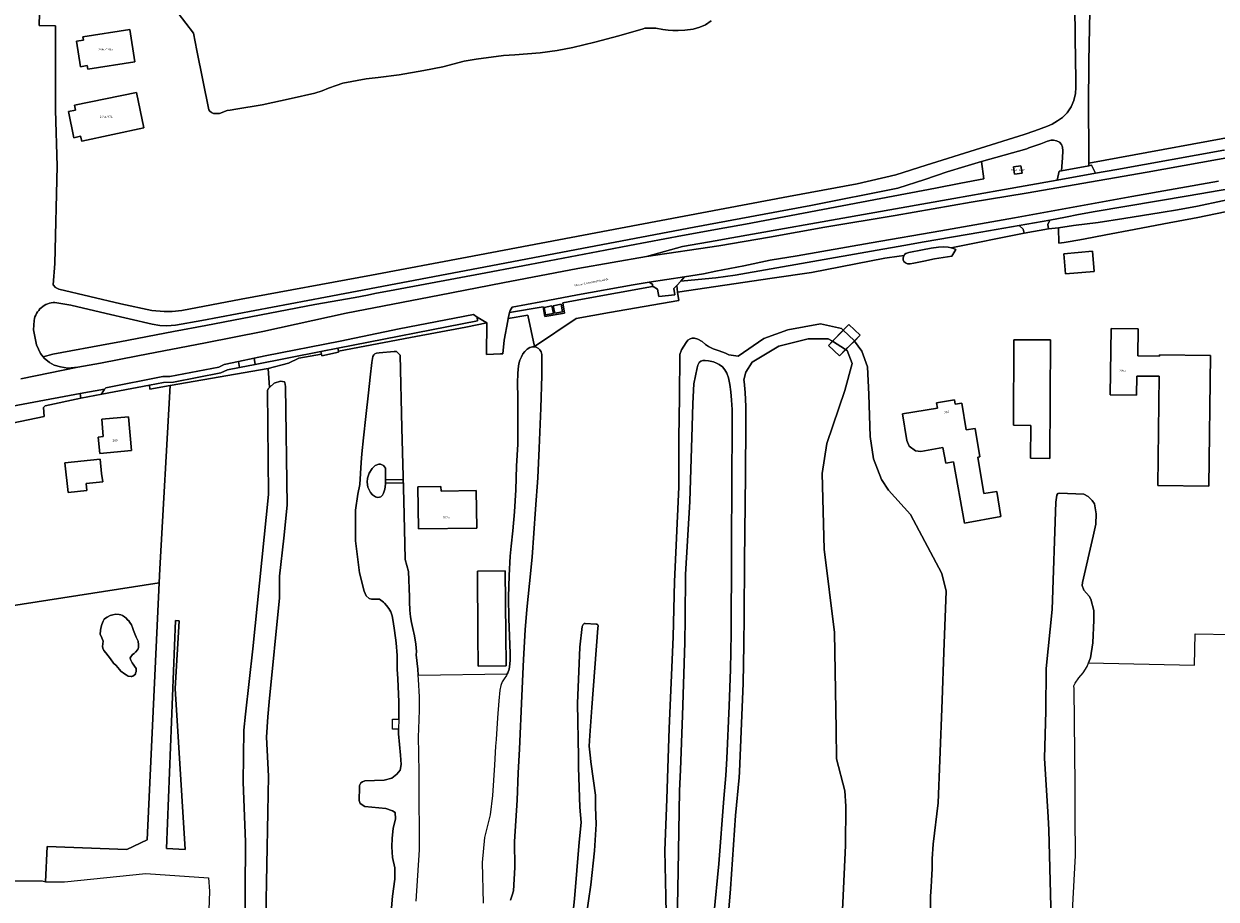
# Model space of a CAD drawing. Extents: x 130820 to 136569, y 465030 to 468172.
# Tile 28 of 41: x 135283 to 135561, y 466596 to 466801. Entities that reach past the tile are written whole.
import ezdxf
from ezdxf.enums import TextEntityAlignment as Align

# ---------------------------------------------------------------- set-up
doc = ezdxf.new("R2010")
doc.units = 0
for name, color, linetype in [('B-XX-GR-BOS_LOOF-GV', 8, 'Continuous'), ('B-XX-GR-GRAS-GV', 8, 'Continuous'), ('B-XX-GR-GROENVOORZIENING-GV', 8, 'Continuous'), ('B-XX-KW-KUNSTWERK-GV', 8, 'Continuous'), ('B-XX-KW-KUNSTWERK_LANDHOOFD-GV', 8, 'Continuous'), ('B-XX-OG-BEBOUWING-GV', 8, 'Continuous'), ('B-XX-OG-TERREIN_CULTUURSCHEIDING-GV', 8, 'Continuous'), ('B-XX-OG-TERREIN_ERF-GV', 8, 'Continuous'), ('B-XX-OG-WATER-GV', 8, 'Continuous'), ('B-XX-VH-VERHARDING_GESLOTEN-GV', 8, 'Continuous'), ('B-XX-VH-VERHARDING_OPEN-GV', 8, 'Continuous')]:
    doc.layers.add(name, color=color, linetype=linetype)
doc.layers.add('N-WE-OG-BEBOUWING_HUISNUMMER-T25', color=7, linetype='Continuous', lineweight=25)
doc.layers.add('N-WE-OG-BEBOUWING_STRAATNAAM-T25', color=7, linetype='Continuous', lineweight=25)
doc.styles.add('NLCS-ISO-M200-T25', font='NLCS-ISO.ttf', dxfattribs={"height": 0.5})

msp = doc.modelspace()

# ---------------------------------------------------------------- linework, layer by layer
at = {"layer": 'B-XX-GR-BOS_LOOF-GV'}
msp.add_lwpolyline([(135367.498, 466693.289), (135367.479, 466697.062), (135366.997, 466697.652), (135366.362, 466697.951), (135365.919, 466697.953), (135365.072, 466697.674), (135364.374, 466696.966), (135363.648, 466695.879), (135363.311, 466694.71), (135363.244, 466693.799), (135363.349, 466692.628), (135363.966, 466691.385), (135364.453, 466690.838), (135365.139, 466690.341), (135365.602, 466690.232), (135366.098, 466690.239), (135366.398, 466690.336), (135366.772, 466690.708), (135367.003, 466691.179), (135367.321, 466692.15)], close=True, dxfattribs=at)
at = {"layer": 'B-XX-GR-GRAS-GV'}
for points in [[(135287.537, 466723.033), (135289.84, 466723.647), (135303.297, 466726.166), (135305.488, 466726.58), (135317.955, 466728.936), (135325.508, 466730.372), (135350.972, 466735.256), (135360.377, 466736.945), (135363.305, 466737.474), (135364.98, 466737.826), (135369.682, 466738.733), (135390.969, 466742.687), (135405.724, 466745.49), (135418.809, 466747.976), (135424.506, 466749.047), (135436.894, 466751.377), (135446.741, 466753.151), (135451.578, 466754.022), (135483.155, 466760.044), (135495.951, 466762.484), (135501.898, 466763.61), (135507.257, 466764.625), (135506.682, 466768.642), (135502.826, 466767.546), (135498.663, 466766.293), (135493.491, 466764.473), (135487.174, 466762.446), (135466.834, 466758.387), (135439.574, 466753.305), (135414.969, 466748.652), (135389.256, 466743.789), (135353.46, 466736.963), (135324.568, 466731.516), (135318.48, 466730.473), (135316.464, 466730.259), (135314.774, 466730.344), (135312.965, 466730.659), (135302.238, 466733.17), (135293.977, 466735.139), (135290.301, 466735.739), (135289.867, 466735.713), (135289.436, 466735.649), (135289.013, 466735.549), (135288.6, 466735.413), (135288.2, 466735.241), (135287.816, 466735.036), (135287.452, 466734.799), (135287.109, 466734.532), (135286.79, 466734.236), (135286.498, 466733.913), (135286.234, 466733.567), (135286.002, 466733.199), (135285.802, 466732.813), (135285.635, 466732.411), (135285.504, 466731.997), (135285.409, 466731.572), (135285.326, 466729.344), (135286.002, 466725.848), (135286.905, 466723.796)], [(135570.412, 466760.932), (135568.814, 466760.595), (135562.996, 466759.476), (135557.154, 466758.258), (135552.433, 466757.397), (135548.662, 466756.794), (135539.921, 466755.353), (135533.951, 466754.457), (135528.205, 466753.689), (135524.707, 466753.187), (135524.758, 466749.636), (135525.983, 466749.745), (135527.432, 466749.981), (135530.528, 466750.53), (135535.747, 466751.518), (135542.364, 466752.794), (135549.256, 466754.121), (135557.197, 466755.631), (135565.861, 466757.421), (135570.606, 466758.358)], [(135435.732, 466738.162), (135435.528, 466739.742), (135434.831, 466739.019), (135435.058, 466737.568), (135431.33, 466737.113), (135430.985, 466738.825), (135429.989, 466739.496), (135429.853, 466739.588), (135429.863, 466739.448), (135413.475, 466736.543), (135408.912, 466735.635), (135409.313, 466733.283), (135404.738, 466732.456), (135404.302, 466734.762), (135396.487, 466733.397), (135396.161, 466731.984), (135400.738, 466732.821), (135402.322, 466725.496), (135412.022, 466732.011), (135419.801, 466733.397), (135435.985, 466736.195)], [(135312.351, 466716.442), (135312.465, 466715.499), (135317.187, 466716.363), (135340.126, 466720.297), (135344.879, 466721.551), (135347.284, 466722.773), (135352.545, 466723.702), (135352.427, 466724.301), (135337.071, 466721.288), (135333.393, 466720.566), (135330.614, 466720.021), (135329.041, 466719.311), (135317.992, 466717.163), (135315.68, 466717.075)]]:
    msp.add_lwpolyline(points, close=True, dxfattribs=at)
for points in [[(135474.124, 466592.217), (135474.896, 466608.886), (135475.03, 466618.068), (135474.799, 466621.664), (135472.79, 466629.193), (135472.731, 466636.044), (135472.394, 466658.645), (135469.965, 466678.102), (135469.456, 466695.811), (135470.558, 466702.845), (135474.757, 466715.187), (135476.459, 466721.496), (135475.341, 466724.495), (135474.966, 466724.73), (135473.49, 466723.283), (135470.927, 466725.704), (135471.869, 466726.674), (135470.906, 466727.279), (135466.193, 466727.265), (135459.373, 466725.522), (135453.149, 466721.824), (135451.684, 466719.473), (135451.181, 466717.646), (135451.242, 466717.257), (135451.521, 466714.706), (135451.675, 466711.455), (135451.654, 466707.479), (135451.542, 466695.449), (135451.338, 466675.441), (135451.228, 466662.511), (135451.16, 466655.808), (135450.995, 466646.829), (135450.51, 466633.649), (135450.192, 466626.145), (135450.102, 466624.832), (135449.225, 466615.888), (135448.086, 466598.785), (135447.265, 466589.314)], [(135444.211, 466592.623), (135445.376, 466604.644), (135446.523, 466619.906), (135446.967, 466625.234), (135447.211, 466629.242), (135447.724, 466641.573), (135448.089, 466650.051), (135448.205, 466658.456), (135448.285, 466677.163), (135448.364, 466695.545), (135448.429, 466705.199), (135448.422, 466710.776), (135448.32, 466712.902), (135448.143, 466714.902), (135447.916, 466716.602), (135447.614, 466718.128), (135447.187, 466719.202), (135446.786, 466720.002), (135446.185, 466720.752), (135445.459, 466721.276), (135444.808, 466721.6), (135444.107, 466721.849), (135442.956, 466722.123), (135442.156, 466722.222), (135441.63, 466722.196), (135441.13, 466722.02), (135440.729, 466721.695), (135440.43, 466721.144), (135440.256, 466720.519), (135439.473, 466716.76), (135439.268, 466712.182), (135439.145, 466706.78), (135438.608, 466689.251), (135437.525, 466672.214), (135437.517, 466661.922), (135437.429, 466656.334), (135436.83, 466639.289), (135436.361, 466626.595), (135436.18, 466621.698), (135435.82, 466602.907), (135435.645, 466590.824)]]:
    msp.add_lwpolyline(points, dxfattribs=at)
at = {"layer": 'B-XX-GR-GROENVOORZIENING-GV'}
for points in [[(135531.774, 466768.278), (135531.775, 466767.669), (135532.417, 466767.788), (135533.328, 466765.93), (135538.276, 466766.806), (135563.276, 466771.344), (135569.466, 466772.492), (135570.704, 466774.851), (135573.026, 466775.266), (135573.225, 466775.907)], [(135287.537, 466723.033), (135287.8, 466722.715), (135289.029, 466721.75), (135290.12, 466721.135), (135291.619, 466720.688), (135293.343, 466720.382), (135295.647, 466720.678), (135300.95, 466721.61), (135309.679, 466723.273), (135325.463, 466726.345), (135338.838, 466728.938), (135358.327, 466733.217), (135380.138, 466737.485), (135394.905, 466740.357), (135412.387, 466743.687), (135428.419, 466746.45), (135436.851, 466748.805), (135444.967, 466750.256), (135447.09, 466750.621), (135480.458, 466756.522), (135500.239, 466760.071), (135510.703, 466761.924), (135524.343, 466764.339), (135524.825, 466766.381), (135525.403, 466766.488), (135525.602, 466769.514), (135525.69, 466771.141), (135525.634, 466772.016), (135525.355, 466772.614), (135524.875, 466773.161), (135524.247, 466773.531), (135523.496, 466773.677), (135522.946, 466773.622), (135522.097, 466773.415), (135520.576, 466772.829), (135517.783, 466771.832), (135517.297, 466771.658), (135506.682, 466768.642), (135507.257, 466764.625), (135501.898, 466763.61), (135495.951, 466762.484), (135483.155, 466760.044), (135451.578, 466754.022), (135446.741, 466753.151), (135436.894, 466751.377), (135424.506, 466749.047), (135418.809, 466747.976), (135405.724, 466745.49), (135390.969, 466742.687), (135369.682, 466738.733), (135364.98, 466737.826), (135363.305, 466737.474), (135360.377, 466736.945), (135350.972, 466735.256), (135325.508, 466730.372), (135317.955, 466728.936), (135305.488, 466726.58), (135303.297, 466726.166), (135289.84, 466723.647)], [(135516.171, 466765.978), (135514.435, 466765.719), (135514.181, 466767.418), (135515.917, 466767.677)], [(135522.323, 466752.954), (135524.707, 466753.187), (135528.205, 466753.689), (135533.951, 466754.457), (135539.921, 466755.353), (135548.662, 466756.794), (135552.433, 466757.397), (135557.154, 466758.258), (135562.996, 466759.476), (135568.814, 466760.595), (135570.412, 466760.932), (135570.853, 466761.368), (135570.543, 466762.642), (135569.872, 466763.217), (135554.941, 466760.679), (135533.254, 466757.011), (135529.376, 466756.283), (135526.33, 466755.636), (135522.648, 466754.985), (135522.166, 466753.954)], [(135435.732, 466738.162), (135457.826, 466741.438), (135466.976, 466742.738), (135484.086, 466746.068), (135487.458, 466746.543), (135488.596, 466746.723), (135488.721, 466746.941), (135489.044, 466747.169), (135489.692, 466747.399), (135492.888, 466748.048), (135494.911, 466748.438), (135496.634, 466748.677), (135497.909, 466748.761), (135498.884, 466748.693), (135499.645, 466748.501), (135516.653, 466751.962), (135516.397, 466752.835), (135515.467, 466753.714), (135506.573, 466752.137), (135493.311, 466749.938), (135488.571, 466749.082), (135487.241, 466748.842), (135482.34, 466747.974), (135466.012, 466745.083), (135449.164, 466742.114), (135444.66, 466741.533), (135438.882, 466740.975), (135436.492, 466740.742), (135435.528, 466739.742)], [(135356.371, 466725.07), (135356.501, 466724.412), (135373.323, 466727.533), (135386.255, 466729.976), (135391.153, 466730.997), (135388.87, 466732.313), (135388.987, 466731.5)]]:
    msp.add_lwpolyline(points, close=True, dxfattribs=at)
at = {"layer": 'B-XX-KW-KUNSTWERK-GV'}
for points in [[(135470.927, 466725.704), (135473.49, 466723.283), (135474.966, 466724.73), (135477.006, 466726.731), (135478.379, 466728.077), (135475.721, 466730.64), (135474.388, 466729.268), (135471.869, 466726.674)], [(135367.493, 466694.359), (135367.496, 466693.611), (135371.643, 466693.599), (135371.625, 466694.323)]]:
    msp.add_lwpolyline(points, close=True, dxfattribs=at)
at = {"layer": 'B-XX-KW-KUNSTWERK_LANDHOOFD-GV'}
for points in [[(135477.006, 466726.731), (135478.379, 466728.077), (135475.721, 466730.64), (135474.388, 466729.268), (135476.932, 466726.83)], [(135473.49, 466723.283), (135474.966, 466724.73), (135471.869, 466726.674), (135470.927, 466725.704)]]:
    msp.add_lwpolyline(points, close=True, dxfattribs=at)
at = {"layer": 'B-XX-OG-BEBOUWING-GV'}
for points in [[(135296.824, 466797.777), (135296.947, 466796.996), (135295.358, 466796.748), (135296.286, 466790.817), (135297.837, 466791.06), (135297.963, 466790.26), (135308.938, 466791.977), (135307.762, 466799.488)], [(135295.105, 466780.688), (135293.451, 466780.322), (135294.674, 466774.236), (135296.304, 466774.603), (135296.538, 466773.421), (135311.035, 466776.522), (135309.349, 466784.806), (135294.879, 466781.837)], [(135516.171, 466765.978), (135515.917, 466767.677), (135514.181, 466767.418), (135514.435, 466765.719)], [(135525.896, 466747.134), (135526.303, 466742.417), (135533.001, 466742.989), (135532.593, 466747.713)], [(135547.88, 466693), (135559.823, 466692.849), (135560.21, 466723.345), (135548.239, 466723.497), (135548.235, 466723.239), (135543.235, 466723.303), (135543.315, 466729.606), (135536.967, 466729.687), (135536.77, 466714.174), (135542.922, 466714.096), (135542.979, 466718.574), (135548.203, 466718.508)], [(135514.265, 466727.06), (135514.133, 466707.077), (135518.188, 466707.051), (135518.137, 466699.347), (135522.661, 466699.317), (135522.843, 466727.004)], [(135500.561, 466711.991), (135500.395, 466713), (135496.187, 466712.309), (135496.387, 466711.094), (135488.238, 466709.754), (135489.269, 466703.483), (135489.822, 466702.154), (135491.306, 466701.126), (135492.548, 466700.971), (135497.68, 466701.883), (135498.329, 466698.229), (135500.163, 466698.555), (135502.709, 466684.238), (135511.224, 466685.752), (135510.262, 466691.601), (135507.229, 466691.102), (135505.827, 466699.633), (135506.317, 466699.713), (135505.231, 466706.315), (135503.107, 466705.966), (135502.075, 466712.24)], [(135300.401, 466704.326), (135300.742, 466700.511), (135308.215, 466701.179), (135307.509, 466709.077), (135301.233, 466708.516), (135301.598, 466704.433)], [(135297.573, 466693.454), (135301.481, 466693.876), (135301.162, 466695.809), (135300.864, 466699.149), (135292.632, 466698.259), (135293.38, 466691.343), (135297.75, 466691.815)], [(135375.076, 466692.714), (135375.209, 466682.885), (135388.8, 466683.069), (135388.682, 466691.827), (135380.474, 466691.716), (135380.459, 466692.787)], [(135395.477, 466673.042), (135388.959, 466672.982), (135389.097, 466658.113), (135389.165, 466650.84), (135395.683, 466650.901), (135395.615, 466658.174)]]:
    msp.add_lwpolyline(points, close=True, dxfattribs=at)
at = {"layer": 'B-XX-OG-TERREIN_CULTUURSCHEIDING-GV'}
for points in [[(135404.903, 466732.828), (135406.697, 466733.175), (135406.359, 466734.926), (135404.565, 466734.579)], [(135408.826, 466733.574), (135408.488, 466735.324), (135406.694, 466734.978), (135407.032, 466733.227)], [(135352.545, 466723.702), (135352.622, 466723.316), (135356.555, 466724.144), (135356.501, 466724.412), (135356.371, 466725.07), (135352.427, 466724.301)], [(135319.308, 466661.374), (135318.396, 466645.588), (135320.731, 466607.963), (135316.378, 466608.214), (135318.471, 466661.457)]]:
    msp.add_lwpolyline(points, close=True, dxfattribs=at)
msp.add_lwpolyline([(135334.602, 466574.791), (135334.839, 466609.799), (135334.274, 466623.702), (135334.397, 466635.89), (135334.819, 466639.621), (135336.548, 466654.891), (135340.139, 466690.909), (135339.968, 466715.153), (135340.081, 466715.589), (135340.386, 466715.871), (135340.126, 466720.297), (135317.187, 466716.363), (135314.788, 466673.568), (135314.633, 466670.266), (135311.811, 466610.242), (135307.057, 466607.995), (135288.445, 466608.716), (135288.121, 466600.459), (135292.517, 466600.449), (135311.531, 466602.417), (135326.16, 466601.351), (135326.41, 466598.222), (135324.815, 466554.53)], dxfattribs=at)
at = {"layer": 'B-XX-OG-TERREIN_ERF-GV'}
for points in [[(135287.373, 466829.958), (135286.598, 466800.478), (135290.43, 466800.337), (135290.427, 466780.668), (135290.79, 466767.6), (135290.242, 466744.822), (135289.909, 466739.843), (135290.432, 466739.283), (135291.202, 466738.866), (135305.673, 466735.455), (135312.962, 466733.872), (135315.818, 466733.619), (135317.704, 466733.605), (135319.913, 466733.904), (135333.789, 466736.491), (135364.2, 466742.16), (135386.585, 466746.333), (135422.418, 466753.108), (135461.617, 466760.528), (135477.649, 466763.438), (135486.657, 466765.582), (135493.737, 466767.846), (135516.67, 466774.951), (135519.129, 466775.821), (135522.072, 466776.892), (135523.218, 466777.402), (135524.464, 466778.161), (135525.608, 466778.971), (135526.725, 466780.004), (135527.64, 466781.462), (135528.23, 466782.892), (135528.618, 466784.546), (135528.732, 466785.998), (135528.738, 466788.574), (135528.664, 466791.801), (135528.349, 466817.592)], [(135443.578, 466801.519), (135442.218, 466800.597), (135440.927, 466800.067), (135439.383, 466799.606), (135437.401, 466799.329), (135435.811, 466799.26), (135434.613, 466799.306), (135433.506, 466799.329), (135432.285, 466799.537), (135430.626, 466799.79), (135428.061, 466799.801), (135427.687, 466799.648), (135421.998, 466798.006), (135416.407, 466796.538), (135411.265, 466795.325), (135407.619, 466794.622), (135403.597, 466794.067), (135397.699, 466793.598), (135395.074, 466793.429), (135388.704, 466792.607), (135385.906, 466792.11), (135380.89, 466790.823), (135376.42, 466789.914), (135370.651, 466788.896), (135365.805, 466788.26), (135363.007, 466788.014), (135357.537, 466786.997), (135355.966, 466786.436), (135354.171, 466785.772), (135352.724, 466785.187), (135351.028, 466784.673), (135345.436, 466783.381), (135338.72, 466781.88), (135332.575, 466780.91), (135331.227, 466780.7), (135330.553, 466780.57), (135328.728, 466779.895), (135327.32, 466779.895), (135326.867, 466780.096), (135326.464, 466780.448), (135326.263, 466780.75), (135323.446, 466794.633), (135322.692, 466798.657), (135308.349, 466817.397)], [(135532.199, 466815.416), (135531.763, 466792.099), (135531.717, 466781.442), (135531.767, 466771.211), (135531.774, 466768.278), (135573.225, 466775.907), (135576.953, 466787.912), (135578.181, 466801.206)], [(135565.861, 466757.421), (135557.197, 466755.631), (135549.256, 466754.121), (135542.364, 466752.794), (135535.747, 466751.518), (135530.528, 466750.53), (135527.432, 466749.981), (135525.983, 466749.745), (135524.758, 466749.636), (135524.707, 466753.187), (135522.323, 466752.954), (135516.653, 466751.962), (135499.645, 466748.501), (135500.137, 466748.377), (135500.661, 466748.141), (135499.792, 466746.564), (135495.704, 466745.943), (135493.207, 466745.423), (135490.86, 466744.906), (135490.012, 466744.749), (135489.411, 466744.795), (135488.935, 466744.991), (135488.557, 466745.338), (135488.429, 466745.714), (135488.426, 466746.164), (135488.548, 466746.639), (135488.596, 466746.723), (135487.458, 466746.543), (135484.086, 466746.068), (135466.976, 466742.738), (135457.826, 466741.438), (135435.732, 466738.162), (135435.985, 466736.195), (135419.801, 466733.397), (135412.022, 466732.011), (135402.322, 466725.496), (135400.738, 466732.821), (135396.161, 466731.984), (135396.039, 466731.455), (135395.199, 466726.955), (135394.863, 466723.763), (135394.318, 466723.735), (135391.065, 466723.605), (135391.153, 466730.997), (135386.255, 466729.976), (135373.323, 466727.533), (135356.501, 466724.412), (135356.555, 466724.144), (135352.622, 466723.316), (135352.545, 466723.702), (135347.284, 466722.773), (135344.879, 466721.551), (135340.126, 466720.297), (135340.386, 466715.871), (135341.496, 466716.898), (135342.985, 466717.363), (135343.931, 466717.176), (135343.951, 466717.069), (135344.129, 466716.107), (135344.504, 466688.376), (135343.739, 466680.716), (135342.773, 466671.809), (135342.731, 466666.779), (135340.303, 466642.488), (135340.037, 466638.951), (135339.681, 466634.224), (135340.152, 466625.08), (135340.018, 466616.716), (135339.574, 466592.071)], [(135433.171, 466584.937), (135432.963, 466597.006), (135432.77, 466607.716), (135433.178, 466619.733), (135433.432, 466626.971), (135433.757, 466636.21), (135434.702, 466657.666), (135434.986, 466670.581), (135436.034, 466692.608), (135435.986, 466704.14), (135436.182, 466713.618), (135436.235, 466723.576), (135436.591, 466724.706), (135437.707, 466726.431), (135438.108, 466726.947), (135438.661, 466727.243), (135439.085, 466727.418), (135439.65, 466727.425), (135440.409, 466727.206), (135441.425, 466726.648), (135442.202, 466725.949), (135442.927, 466725.45), (135444.054, 466724.925), (135445.43, 466724.427), (135446.882, 466723.929), (135447.665, 466723.539), (135449.836, 466723.193), (135455.839, 466727.323), (135461.469, 466729.381), (135469.077, 466730.773), (135473.997, 466729.643), (135474.388, 466729.268), (135475.721, 466730.64), (135478.379, 466728.077), (135477.006, 466726.731), (135478.775, 466724.361), (135480.074, 466720.699), (135480.37, 466714.268), (135480.665, 466704.423), (135481.47, 466699.236), (135483.367, 466694.411), (135484.942, 466691.892), (135490.107, 466686.193), (135497.414, 466672.429), (135498.441, 466668.314), (135497.893, 466654.067), (135497.474, 466642.88), (135496.975, 466628.866), (135496.593, 466618.868), (135495.418, 466609.204), (135495.175, 466605.785), (135495.2, 466603.462), (135495.011, 466600.728), (135494.906, 466599.194), (135494.769, 466597.076), (135494.809, 466594.37)], [(135368.352, 466587.819), (135369.16, 466597.077), (135369.697, 466601.027), (135369.695, 466603.723), (135369.162, 466606.088), (135368.966, 466608.57), (135369.055, 466610.622), (135369.307, 466612.91), (135369.818, 466615.136), (135369.75, 466616.623), (135369.161, 466616.983), (135367.582, 466617.562), (135362.693, 466618.032), (135361.615, 466618.729), (135361.354, 466619.397), (135361.395, 466622.527), (135361.455, 466622.951), (135361.734, 466623.525), (135362.099, 466623.784), (135362.649, 466624.008), (135367.182, 466624.202), (135368.946, 466624.634), (135370.15, 466625.569), (135370.886, 466626.501), (135371.15, 466627.829), (135370.965, 466630.023), (135370.541, 466635.038), (135370.571, 466636.083), (135369.153, 466636.098), (135369.151, 466638.445), (135370.619, 466638.45), (135370.615, 466642.446), (135370.384, 466647.823), (135370.256, 466650.099), (135370.203, 466653.276), (135369.973, 466656.276), (135369.595, 466659.152), (135369.268, 466661.228), (135369.042, 466662.552), (135368.716, 466663.478), (135368.264, 466664.277), (135367.738, 466664.951), (135367.261, 466665.551), (135367.024, 466665.736), (135366.686, 466666), (135366.06, 466666.425), (135364.247, 466666.44), (135363.711, 466666.646), (135363.016, 466667.266), (135362.504, 466668.321), (135361.415, 466672.576), (135360.482, 466680.111), (135360.476, 466687.262), (135361.069, 466690.939), (135361.502, 466693.204), (135361.796, 466698.382), (135361.995, 466700.433), (135362.391, 466704.134), (135362.91, 466709.087), (135363.53, 466714.615), (135363.901, 466718.268), (135364.322, 466721.694), (135364.546, 466723.12), (135364.771, 466723.521), (135365.021, 466723.771), (135365.421, 466723.922), (135365.997, 466724.022), (135369.548, 466724.302), (135370.044, 466724.325), (135370.101, 466724.328), (135370.888, 466723.458), (135371.317, 466706.504), (135371.748, 466689.453), (135372.013, 466679.413), (135372.078, 466675.747), (135372.867, 466672.885), (135373.09, 466666.96), (135373.066, 466665.809), (135373.143, 466663.909), (135373.32, 466662.358), (135373.571, 466661.008), (135373.873, 466659.633), (135374.251, 466657.907), (135374.578, 466655.907), (135374.705, 466654.257), (135374.681, 466653.432), (135375.059, 466650.13), (135375.165, 466648.67), (135395.943, 466648.997), (135396.101, 466649.283), (135396.375, 466650.133), (135396.574, 466651.26), (135396.598, 466652.26), (135396.596, 466653.736), (135396.337, 466661.963), (135396.232, 466666.915), (135396.351, 466671.942), (135396.596, 466676.495), (135396.82, 466678.82), (135397.216, 466682.397), (135397.611, 466686.85), (135397.93, 466692.027), (135398.125, 466697.555), (135398.369, 466702.632), (135398.439, 466707.083), (135398.407, 466713.436), (135398.353, 466717.087), (135398.401, 466719.063), (135398.475, 466720.289), (135398.649, 466721.389), (135398.898, 466722.24), (135399.222, 466723.091), (135399.597, 466723.717), (135400.046, 466724.317), (135400.596, 466724.818), (135401.196, 466725.244), (135401.821, 466725.396), (135402.347, 466725.371), (135402.672, 466725.272), (135403.198, 466725.021), (135403.524, 466724.697), (135403.824, 466724.197), (135404.025, 466723.572), (135403.98, 466718.72), (135403.764, 466711.042), (135403.424, 466701.688), (135403.056, 466694.81), (135402.564, 466687.506), (135401.75, 466676.275), (135401.157, 466670.148), (135400.488, 466664.02), (135400.143, 466659.317), (135399.726, 466652.364), (135399.309, 466643.86), (135398.825, 466631.41), (135398.512, 466625.904), (135398.218, 466619.506), (135397.656, 466609.852), (135397.713, 466603.793), (135397.423, 466598.345), (135397.077, 466597.305), (135396.864, 466596.591), (135396.703, 466596.122)], [(135523.007, 466588.665), (135522.447, 466612.574), (135522.265, 466615.575), (135521.434, 466629.293), (135521.735, 466640.324), (135521.786, 466650.247), (135523.176, 466664.043), (135524.078, 466689.11), (135524.319, 466690.713), (135524.543, 466691.14), (135524.896, 466691.247), (135530.585, 466690.945), (135531.568, 466690.409), (135532.52, 466689.523), (135533.094, 466688.733), (135533.481, 466686.35), (135533.404, 466683.936), (135532.8, 466681.164), (135530.271, 466670.384), (135530.186, 466669.651), (135530.564, 466668.577), (135531.865, 466667.148), (135532.259, 466666.435), (135532.962, 466663.835), (135532.957, 466661.559), (135532.731, 466656.222), (135532.171, 466652.768), (135531.701, 466651.553), (135556.452, 466651.055), (135556.63, 466658.382), (135565.104, 466658.176)], [(135275.114, 466600.64), (135285.84, 466600.676), (135287.299, 466600.687), (135288.121, 466600.459), (135288.445, 466608.716), (135307.057, 466607.995), (135311.811, 466610.242), (135314.633, 466670.266), (135273.043, 466663.802)], [(135410.311, 466584.113), (135411.65, 466596.443), (135412.764, 466609.695), (135413.197, 466614.302), (135412.89, 466617.839), (135412.603, 466627.105), (135412.56, 466629.648), (135412.355, 466642.064), (135412.909, 466655.214), (135413.412, 466660.107), (135413.645, 466660.521), (135413.882, 466660.734), (135413.977, 466660.767), (135414.118, 466660.775), (135416.694, 466660.59), (135416.936, 466660.575), (135417.069, 466660.496), (135417.116, 466660.425), (135417.164, 466660.261), (135417.109, 466659.641), (135415.702, 466641.173), (135415.207, 466634.586), (135415.046, 466632.093), (135415.341, 466629.291), (135415.431, 466628.433), (135416.07, 466623.993), (135416.571, 466620.671), (135416.581, 466617.851), (135416.706, 466613.882), (135416.285, 466607.639), (135415.477, 466599.756), (135414.393, 466592.249)]]:
    msp.add_lwpolyline(points, dxfattribs=at)
for points in [[(135296.824, 466797.777), (135307.762, 466799.488), (135308.938, 466791.977), (135297.963, 466790.26), (135297.837, 466791.06), (135296.286, 466790.817), (135295.358, 466796.748), (135296.947, 466796.996)], [(135295.105, 466780.688), (135294.879, 466781.837), (135309.349, 466784.806), (135311.035, 466776.522), (135296.538, 466773.421), (135296.304, 466774.603), (135294.674, 466774.236), (135293.451, 466780.322)], [(135525.896, 466747.134), (135532.593, 466747.713), (135533.001, 466742.989), (135526.303, 466742.417)], [(135547.88, 466693), (135548.203, 466718.508), (135542.979, 466718.574), (135542.922, 466714.096), (135536.77, 466714.174), (135536.967, 466729.687), (135543.315, 466729.606), (135543.235, 466723.303), (135548.235, 466723.239), (135548.239, 466723.497), (135560.21, 466723.345), (135559.823, 466692.849)], [(135514.265, 466727.06), (135522.843, 466727.004), (135522.661, 466699.317), (135518.137, 466699.347), (135518.188, 466707.051), (135514.133, 466707.077)], [(135244.843, 466699.957), (135244.924, 466684.172), (135246.301, 466684.024), (135246.361, 466674.445), (135246.346, 466665.316), (135246.327, 466659.764), (135259.41, 466661.683), (135273.043, 466663.802), (135314.633, 466670.266), (135314.788, 466673.568), (135317.187, 466716.363), (135312.465, 466715.499), (135312.351, 466716.442), (135301.277, 466714.337), (135296.369, 466713.433), (135288.013, 466711.644), (135287.659, 466711.212), (135287.775, 466709.115), (135271.27, 466705.663), (135257.563, 466702.796), (135245.282, 466700.079)], [(135500.561, 466711.991), (135502.075, 466712.24), (135503.107, 466705.966), (135505.231, 466706.315), (135506.317, 466699.713), (135505.827, 466699.633), (135507.229, 466691.102), (135510.262, 466691.601), (135511.224, 466685.752), (135502.709, 466684.238), (135500.163, 466698.555), (135498.329, 466698.229), (135497.68, 466701.883), (135492.548, 466700.971), (135491.306, 466701.126), (135489.822, 466702.154), (135489.269, 466703.483), (135488.238, 466709.754), (135496.387, 466711.094), (135496.187, 466712.309), (135500.395, 466713)], [(135300.401, 466704.326), (135301.598, 466704.433), (135301.233, 466708.516), (135307.509, 466709.077), (135308.215, 466701.179), (135300.742, 466700.511)], [(135297.573, 466693.454), (135297.75, 466691.815), (135293.38, 466691.343), (135292.632, 466698.259), (135300.864, 466699.149), (135301.162, 466695.809), (135301.481, 466693.876)], [(135375.076, 466692.714), (135380.459, 466692.787), (135380.474, 466691.716), (135388.682, 466691.827), (135388.8, 466683.069), (135375.209, 466682.885)], [(135395.477, 466673.042), (135395.615, 466658.174), (135395.683, 466650.901), (135389.165, 466650.84), (135389.097, 466658.113), (135388.959, 466672.982)], [(135305.681, 466662.767), (135306.057, 466662.62), (135306.579, 466662.349), (135306.892, 466662.035), (135307.248, 466661.659), (135307.519, 466661.409), (135307.812, 466661.012), (135308.167, 466660.427), (135308.438, 466659.8), (135308.668, 466659.132), (135309.232, 466657.565), (135309.712, 466656.625), (135309.796, 466655.79), (135309.775, 466655.184), (135309.629, 466654.662), (135309.148, 466654.056), (135308.772, 466653.743), (135308.375, 466653.534), (135307.874, 466652.74), (135307.958, 466652.323), (135308.146, 466651.884), (135308.334, 466651.571), (135308.563, 466651.236), (135308.898, 466650.777), (135309.232, 466650.255), (135309.253, 466649.879), (135309.253, 466649.524), (135309.107, 466649.169), (135309.107, 466648.939), (135308.793, 466648.688), (135308.522, 466648.479), (135308.292, 466648.375), (135308.062, 466648.417), (135307.436, 466648.479), (135306.934, 466648.751), (135306.537, 466648.981), (135305.66, 466649.628), (135305.347, 466650.046), (135304.616, 466650.965), (135304.01, 466651.508), (135303.279, 466652.552), (135302.193, 466653.931), (135301.691, 466654.474), (135301.483, 466654.975), (135301.42, 466655.414), (135301.566, 466656.646), (135301.253, 466657.398), (135300.877, 466658.255), (135300.919, 466659.111), (135301.044, 466659.717), (135301.232, 466660.552), (135301.566, 466661.325), (135301.775, 466661.764), (135302.088, 466661.994), (135302.485, 466662.265), (135303.195, 466662.62), (135303.801, 466662.829), (135304.511, 466662.954), (135305.263, 466662.871)]]:
    msp.add_lwpolyline(points, close=True, dxfattribs=at)
at = {"layer": 'B-XX-OG-WATER-GV'}
for points in [[(135308.349, 466817.397), (135322.692, 466798.657), (135323.446, 466794.633), (135326.263, 466780.75), (135326.464, 466780.448), (135326.867, 466780.096), (135327.32, 466779.895), (135328.728, 466779.895), (135330.553, 466780.57), (135331.227, 466780.7), (135332.575, 466780.91), (135338.72, 466781.88), (135345.436, 466783.381), (135351.028, 466784.673), (135352.724, 466785.187), (135354.171, 466785.772), (135355.966, 466786.436), (135357.537, 466786.997), (135363.007, 466788.014), (135365.805, 466788.26), (135370.651, 466788.896), (135376.42, 466789.914), (135380.89, 466790.823), (135385.906, 466792.11), (135388.704, 466792.607), (135395.074, 466793.429), (135397.699, 466793.598), (135403.597, 466794.067), (135407.619, 466794.622), (135411.265, 466795.325), (135416.407, 466796.538), (135421.998, 466798.006), (135427.687, 466799.648), (135428.061, 466799.801), (135430.626, 466799.79), (135432.285, 466799.537), (135433.506, 466799.329), (135434.613, 466799.306), (135435.811, 466799.26), (135437.401, 466799.329), (135439.383, 466799.606), (135440.927, 466800.067), (135442.218, 466800.597), (135443.578, 466801.519)], [(135494.809, 466594.37), (135494.769, 466597.076), (135494.906, 466599.194), (135495.011, 466600.728), (135495.2, 466603.462), (135495.175, 466605.785), (135495.418, 466609.204), (135496.593, 466618.868), (135496.975, 466628.866), (135497.474, 466642.88), (135497.893, 466654.067), (135498.441, 466668.314), (135497.414, 466672.429), (135490.107, 466686.193), (135484.942, 466691.892), (135483.367, 466694.411), (135481.47, 466699.236), (135480.665, 466704.423), (135480.37, 466714.268), (135480.074, 466720.699), (135478.775, 466724.361), (135477.006, 466726.731), (135476.932, 466726.83), (135474.388, 466729.268), (135473.997, 466729.643), (135469.077, 466730.773), (135461.469, 466729.381), (135455.839, 466727.323), (135449.836, 466723.193), (135447.665, 466723.539), (135446.882, 466723.929), (135445.43, 466724.427), (135444.054, 466724.925), (135442.927, 466725.45), (135442.202, 466725.949), (135441.425, 466726.648), (135440.409, 466727.206), (135439.65, 466727.425), (135439.085, 466727.418), (135438.661, 466727.243), (135438.108, 466726.947), (135437.707, 466726.431), (135436.591, 466724.706), (135436.235, 466723.576), (135436.182, 466713.618), (135435.986, 466704.14), (135436.034, 466692.608), (135434.986, 466670.581), (135434.702, 466657.666), (135433.757, 466636.21), (135433.432, 466626.971), (135433.178, 466619.733), (135432.77, 466607.716), (135432.963, 466597.006), (135433.171, 466584.937)], [(135447.265, 466589.314), (135448.086, 466598.785), (135449.225, 466615.888), (135450.102, 466624.832), (135450.192, 466626.145), (135450.51, 466633.649), (135450.995, 466646.829), (135451.16, 466655.808), (135451.228, 466662.511), (135451.338, 466675.441), (135451.542, 466695.449), (135451.654, 466707.479), (135451.675, 466711.455), (135451.521, 466714.706), (135451.242, 466717.257), (135451.181, 466717.646), (135451.684, 466719.473), (135453.149, 466721.824), (135459.373, 466725.522), (135466.193, 466727.265), (135470.906, 466727.279), (135471.869, 466726.674), (135474.966, 466724.73), (135475.341, 466724.495), (135476.459, 466721.496), (135474.757, 466715.187), (135470.558, 466702.845), (135469.456, 466695.811), (135469.965, 466678.102), (135472.394, 466658.645), (135472.731, 466636.044), (135472.79, 466629.193), (135474.799, 466621.664), (135475.03, 466618.068), (135474.896, 466608.886), (135474.124, 466592.217)], [(135374.682, 466595.938), (135375.456, 466607.924), (135375.421, 466613.407), (135375.348, 466618.428), (135375.323, 466626.017), (135375.242, 466634.435), (135375.277, 466636.035), (135375.338, 466638.467), (135375.421, 466640.353), (135375.417, 466643.654), (135375.237, 466647.679), (135375.165, 466648.67), (135375.059, 466650.13), (135374.681, 466653.432), (135374.705, 466654.257), (135374.578, 466655.907), (135374.251, 466657.907), (135373.873, 466659.633), (135373.571, 466661.008), (135373.32, 466662.358), (135373.143, 466663.909), (135373.066, 466665.809), (135373.09, 466666.96), (135372.867, 466672.885), (135372.078, 466675.747), (135372.013, 466679.413), (135371.748, 466689.453), (135371.317, 466706.504), (135370.888, 466723.458), (135370.101, 466724.328), (135370.044, 466724.325), (135369.548, 466724.302), (135365.997, 466724.022), (135365.421, 466723.922), (135365.021, 466723.771), (135364.771, 466723.521), (135364.546, 466723.12), (135364.322, 466721.694), (135363.901, 466718.268), (135363.53, 466714.615), (135362.91, 466709.087), (135362.391, 466704.134), (135361.995, 466700.433), (135361.796, 466698.382), (135361.502, 466693.204), (135361.069, 466690.939), (135360.476, 466687.262), (135360.482, 466680.111), (135361.415, 466672.576), (135362.504, 466668.321), (135363.016, 466667.266), (135363.711, 466666.646), (135364.247, 466666.44), (135366.06, 466666.425), (135366.686, 466666), (135367.024, 466665.736), (135367.261, 466665.551), (135367.738, 466664.951), (135368.264, 466664.277), (135368.716, 466663.478), (135369.042, 466662.552), (135369.268, 466661.228), (135369.595, 466659.152), (135369.973, 466656.276), (135370.203, 466653.276), (135370.256, 466650.099), (135370.384, 466647.823), (135370.615, 466642.446), (135370.619, 466638.45), (135370.571, 466636.083), (135370.541, 466635.038), (135370.965, 466630.023), (135371.15, 466627.829), (135370.886, 466626.501), (135370.15, 466625.569), (135368.946, 466624.634), (135367.182, 466624.202), (135362.649, 466624.008), (135362.099, 466623.784), (135361.734, 466623.525), (135361.455, 466622.951), (135361.395, 466622.527), (135361.354, 466619.397), (135361.615, 466618.729), (135362.693, 466618.032), (135367.582, 466617.562), (135369.161, 466616.983), (135369.75, 466616.623), (135369.818, 466615.136), (135369.307, 466612.91), (135369.055, 466610.622), (135368.966, 466608.57), (135369.162, 466606.088), (135369.695, 466603.723), (135369.697, 466601.027), (135369.16, 466597.077), (135368.352, 466587.819)], [(135396.703, 466596.122), (135396.864, 466596.591), (135397.077, 466597.305), (135397.423, 466598.345), (135397.713, 466603.793), (135397.656, 466609.852), (135398.218, 466619.506), (135398.512, 466625.904), (135398.825, 466631.41), (135399.309, 466643.86), (135399.726, 466652.364), (135400.143, 466659.317), (135400.488, 466664.02), (135401.157, 466670.148), (135401.75, 466676.275), (135402.564, 466687.506), (135403.056, 466694.81), (135403.424, 466701.688), (135403.764, 466711.042), (135403.98, 466718.72), (135404.025, 466723.572), (135403.824, 466724.197), (135403.524, 466724.697), (135403.198, 466725.021), (135402.672, 466725.272), (135402.347, 466725.371), (135401.821, 466725.396), (135401.196, 466725.244), (135400.596, 466724.818), (135400.046, 466724.317), (135399.597, 466723.717), (135399.222, 466723.091), (135398.898, 466722.24), (135398.649, 466721.389), (135398.475, 466720.289), (135398.401, 466719.063), (135398.353, 466717.087), (135398.407, 466713.436), (135398.439, 466707.083), (135398.369, 466702.632), (135398.125, 466697.555), (135397.93, 466692.027), (135397.611, 466686.85), (135397.216, 466682.397), (135396.82, 466678.82), (135396.596, 466676.495), (135396.351, 466671.942), (135396.232, 466666.915), (135396.337, 466661.963), (135396.596, 466653.736), (135396.598, 466652.26), (135396.574, 466651.26), (135396.375, 466650.133), (135396.101, 466649.283), (135395.943, 466648.997), (135395.727, 466648.607), (135395.227, 466647.856), (135394.753, 466647.155), (135394.454, 466646.255), (135394.23, 466645.203), (135393.932, 466642.727), (135393.686, 466638.726), (135393.341, 466633.698), (135393.222, 466632.129), (135392.956, 466627.644), (135392.509, 466620.585), (135391.966, 466616.054), (135390.632, 466610.815), (135390.074, 466604.947), (135390.317, 466595.412)], [(135435.645, 466590.824), (135435.82, 466602.907), (135436.18, 466621.698), (135436.361, 466626.595), (135436.83, 466639.289), (135437.429, 466656.334), (135437.517, 466661.922), (135437.525, 466672.214), (135438.608, 466689.251), (135439.145, 466706.78), (135439.268, 466712.182), (135439.473, 466716.76), (135440.256, 466720.519), (135440.43, 466721.144), (135440.729, 466721.695), (135441.13, 466722.02), (135441.63, 466722.196), (135442.156, 466722.222), (135442.956, 466722.123), (135444.107, 466721.849), (135444.808, 466721.6), (135445.459, 466721.276), (135446.185, 466720.752), (135446.786, 466720.002), (135447.187, 466719.202), (135447.614, 466718.128), (135447.916, 466716.602), (135448.143, 466714.902), (135448.32, 466712.902), (135448.422, 466710.776), (135448.429, 466705.199), (135448.364, 466695.545), (135448.285, 466677.163), (135448.205, 466658.456), (135448.089, 466650.051), (135447.724, 466641.573), (135447.211, 466629.242), (135446.967, 466625.234), (135446.523, 466619.906), (135445.376, 466604.644), (135444.211, 466592.623)], [(135339.574, 466592.071), (135340.018, 466616.716), (135340.152, 466625.08), (135339.681, 466634.224), (135340.037, 466638.951), (135340.303, 466642.488), (135342.731, 466666.779), (135342.773, 466671.809), (135343.739, 466680.716), (135344.504, 466688.376), (135344.129, 466716.107), (135343.951, 466717.069), (135343.931, 466717.176), (135342.985, 466717.363), (135341.496, 466716.898), (135340.386, 466715.871), (135340.081, 466715.589), (135339.968, 466715.153), (135340.139, 466690.909), (135336.548, 466654.891), (135334.819, 466639.621), (135334.397, 466635.89), (135334.274, 466623.702), (135334.839, 466609.799), (135334.602, 466574.791)], [(135527.421, 466583.43), (135528.633, 466606.604), (135528.599, 466615.685), (135528.572, 466623.04), (135528.296, 466645.519), (135528.269, 466646.189), (135528.539, 466646.818), (135529.457, 466648.118), (135530.437, 466649.236), (135531.396, 466650.764), (135531.701, 466651.553), (135532.171, 466652.768), (135532.731, 466656.222), (135532.957, 466661.559), (135532.962, 466663.835), (135532.259, 466666.435), (135531.865, 466667.148), (135530.564, 466668.577), (135530.186, 466669.651), (135530.271, 466670.384), (135532.8, 466681.164), (135533.404, 466683.936), (135533.481, 466686.35), (135533.094, 466688.733), (135532.52, 466689.523), (135531.568, 466690.409), (135530.585, 466690.945), (135524.896, 466691.247), (135524.543, 466691.14), (135524.319, 466690.713), (135524.078, 466689.11), (135523.176, 466664.043), (135521.786, 466650.247), (135521.735, 466640.324), (135521.434, 466629.293), (135522.265, 466615.575), (135522.447, 466612.574), (135523.007, 466588.665)], [(135414.393, 466592.249), (135415.477, 466599.756), (135416.285, 466607.639), (135416.706, 466613.882), (135416.581, 466617.851), (135416.571, 466620.671), (135416.07, 466623.993), (135415.431, 466628.433), (135415.341, 466629.291), (135415.046, 466632.093), (135415.207, 466634.586), (135415.702, 466641.173), (135417.109, 466659.641), (135417.164, 466660.261), (135417.116, 466660.425), (135417.069, 466660.496), (135416.936, 466660.575), (135416.694, 466660.59), (135414.118, 466660.775), (135413.977, 466660.767), (135413.882, 466660.734), (135413.645, 466660.521), (135413.412, 466660.107), (135412.909, 466655.214), (135412.355, 466642.064), (135412.56, 466629.648), (135412.603, 466627.105), (135412.89, 466617.839), (135413.197, 466614.302), (135412.764, 466609.695), (135411.65, 466596.443), (135410.311, 466584.113)]]:
    msp.add_lwpolyline(points, dxfattribs=at)
for points in [[(135499.645, 466748.501), (135498.884, 466748.693), (135497.909, 466748.761), (135496.634, 466748.677), (135494.911, 466748.438), (135492.888, 466748.048), (135489.692, 466747.399), (135489.044, 466747.169), (135488.721, 466746.941), (135488.596, 466746.723), (135488.548, 466746.639), (135488.426, 466746.164), (135488.429, 466745.714), (135488.557, 466745.338), (135488.935, 466744.991), (135489.411, 466744.795), (135490.012, 466744.749), (135490.86, 466744.906), (135493.207, 466745.423), (135495.704, 466745.943), (135499.792, 466746.564), (135500.661, 466748.141), (135500.137, 466748.377)], [(135367.498, 466693.289), (135367.321, 466692.15), (135367.003, 466691.179), (135366.772, 466690.708), (135366.398, 466690.336), (135366.098, 466690.239), (135365.602, 466690.232), (135365.139, 466690.341), (135364.453, 466690.838), (135363.966, 466691.385), (135363.349, 466692.628), (135363.244, 466693.799), (135363.311, 466694.71), (135363.648, 466695.879), (135364.374, 466696.966), (135365.072, 466697.674), (135365.919, 466697.953), (135366.362, 466697.951), (135366.997, 466697.652), (135367.479, 466697.062)], [(135305.681, 466662.767), (135305.263, 466662.871), (135304.511, 466662.954), (135303.801, 466662.829), (135303.195, 466662.62), (135302.485, 466662.265), (135302.088, 466661.994), (135301.775, 466661.764), (135301.566, 466661.325), (135301.232, 466660.552), (135301.044, 466659.717), (135300.919, 466659.111), (135300.877, 466658.255), (135301.253, 466657.398), (135301.566, 466656.646), (135301.42, 466655.414), (135301.483, 466654.975), (135301.691, 466654.474), (135302.193, 466653.931), (135303.279, 466652.552), (135304.01, 466651.508), (135304.616, 466650.965), (135305.347, 466650.046), (135305.66, 466649.628), (135306.537, 466648.981), (135306.934, 466648.751), (135307.436, 466648.479), (135308.062, 466648.417), (135308.292, 466648.375), (135308.522, 466648.479), (135308.793, 466648.688), (135309.107, 466648.939), (135309.107, 466649.169), (135309.253, 466649.524), (135309.253, 466649.879), (135309.232, 466650.255), (135308.898, 466650.777), (135308.563, 466651.236), (135308.334, 466651.571), (135308.146, 466651.884), (135307.958, 466652.323), (135307.874, 466652.74), (135308.375, 466653.534), (135308.772, 466653.743), (135309.148, 466654.056), (135309.629, 466654.662), (135309.775, 466655.184), (135309.796, 466655.79), (135309.712, 466656.625), (135309.232, 466657.565), (135308.668, 466659.132), (135308.438, 466659.8), (135308.167, 466660.427), (135307.812, 466661.012), (135307.519, 466661.409), (135307.248, 466661.659), (135306.892, 466662.035), (135306.579, 466662.349), (135306.057, 466662.62)], [(135319.308, 466661.374), (135318.471, 466661.457), (135316.378, 466608.214), (135320.731, 466607.963), (135318.396, 466645.588)]]:
    msp.add_lwpolyline(points, close=True, dxfattribs=at)
at = {"layer": 'B-XX-VH-VERHARDING_GESLOTEN-GV'}
for points in [[(135528.349, 466817.592), (135528.664, 466791.801), (135528.738, 466788.574), (135528.732, 466785.998), (135528.618, 466784.546), (135528.23, 466782.892), (135527.64, 466781.462), (135526.725, 466780.004), (135525.608, 466778.971), (135524.464, 466778.161), (135523.218, 466777.402), (135522.072, 466776.892), (135519.129, 466775.821), (135516.67, 466774.951), (135493.737, 466767.846), (135486.657, 466765.582), (135477.649, 466763.438), (135461.617, 466760.528), (135422.418, 466753.108), (135386.585, 466746.333), (135364.2, 466742.16), (135333.789, 466736.491), (135319.913, 466733.904), (135317.704, 466733.605), (135315.818, 466733.619), (135312.962, 466733.872), (135305.673, 466735.455), (135291.202, 466738.866), (135290.432, 466739.283), (135289.909, 466739.843), (135290.242, 466744.822), (135290.79, 466767.6), (135290.427, 466780.668), (135290.43, 466800.337), (135286.598, 466800.478), (135287.373, 466829.958)], [(135282.34, 466717.935), (135295.647, 466720.678), (135293.343, 466720.382), (135291.619, 466720.688), (135290.12, 466721.135), (135289.029, 466721.75), (135287.8, 466722.715), (135287.537, 466723.033), (135286.905, 466723.796), (135286.002, 466725.848), (135285.326, 466729.344), (135285.409, 466731.572), (135285.504, 466731.997), (135285.635, 466732.411), (135285.802, 466732.813), (135286.002, 466733.199), (135286.234, 466733.567), (135286.498, 466733.913), (135286.79, 466734.236), (135287.109, 466734.532), (135287.452, 466734.799), (135287.816, 466735.036), (135288.2, 466735.241), (135288.6, 466735.413), (135289.013, 466735.549), (135289.436, 466735.649), (135289.867, 466735.713), (135290.301, 466735.739), (135293.977, 466735.139), (135302.238, 466733.17), (135312.965, 466730.659), (135314.774, 466730.344), (135316.464, 466730.259), (135318.48, 466730.473), (135324.568, 466731.516), (135353.46, 466736.963), (135389.256, 466743.789), (135414.969, 466748.652), (135439.574, 466753.305), (135466.834, 466758.387), (135487.174, 466762.446), (135493.491, 466764.473), (135498.663, 466766.293), (135502.826, 466767.546), (135506.682, 466768.642), (135517.297, 466771.658), (135517.783, 466771.832), (135520.576, 466772.829), (135522.097, 466773.415), (135522.946, 466773.622), (135523.496, 466773.677), (135524.247, 466773.531), (135524.875, 466773.161), (135525.355, 466772.614), (135525.634, 466772.016), (135525.69, 466771.141), (135525.602, 466769.514), (135525.403, 466766.488), (135531.775, 466767.669), (135531.774, 466768.278), (135531.767, 466771.211), (135531.717, 466781.442), (135531.763, 466792.099), (135532.199, 466815.416)], [(135570.434, 466770.722), (135545.408, 466766.208), (135517.11, 466761.271), (135504.279, 466759.171), (135486.507, 466756.072), (135470.097, 466753.324), (135457.163, 466751.024), (135445.368, 466748.97), (135428.419, 466746.45), (135412.387, 466743.687), (135394.905, 466740.357), (135380.138, 466737.485), (135358.327, 466733.217), (135338.838, 466728.938), (135325.463, 466726.345), (135309.679, 466723.273), (135300.95, 466721.61), (135295.647, 466720.678), (135282.34, 466717.935)], [(135270.74, 466709.773), (135296.207, 466714.484), (135301.897, 466715.536), (135302.146, 466715.803), (135315.507, 466718.481), (135317.162, 466718.489), (135328.605, 466720.66), (135329.854, 466721.301), (135333.197, 466721.995), (135336.827, 466722.749), (135339.396, 466723.283), (135356.881, 466726.722), (135370.658, 466729.565), (135388.031, 466732.905), (135388.87, 466732.313), (135391.153, 466730.997), (135391.065, 466723.605), (135394.318, 466723.735), (135394.863, 466723.763), (135395.199, 466726.955), (135396.039, 466731.455), (135396.161, 466731.984), (135396.487, 466733.397), (135396.594, 466733.861), (135397.086, 466734.666), (135403.737, 466735.917), (135412.324, 466737.551), (135425.333, 466739.906), (135429.04, 466740.503), (135437.331, 466741.763), (135441.795, 466742.442), (135444.684, 466743.033), (135451.162, 466744.318), (135457.366, 466745.601), (135463.62, 466746.66), (135480.958, 466749.672), (135497.168, 466752.468), (135514.377, 466755.522), (135541.773, 466760.528), (135562.029, 466764.105)]]:
    msp.add_lwpolyline(points, dxfattribs=at)
for points in [[(135524.343, 466764.339), (135533.328, 466765.93), (135532.417, 466767.788), (135531.775, 466767.669), (135525.403, 466766.488), (135524.825, 466766.381)], [(135516.653, 466751.962), (135522.323, 466752.954), (135522.166, 466753.954), (135522.648, 466754.985), (135519.087, 466754.356), (135515.467, 466753.714), (135516.397, 466752.835)], [(135429.853, 466739.588), (135429.989, 466739.496), (135430.985, 466738.825), (135431.33, 466737.113), (135435.058, 466737.568), (135434.831, 466739.019), (135435.528, 466739.742), (135436.492, 466740.742), (135437.331, 466741.763), (135429.04, 466740.503), (135429.731, 466740.082), (135429.821, 466740.028)]]:
    msp.add_lwpolyline(points, close=True, dxfattribs=at)
at = {"layer": 'B-XX-VH-VERHARDING_OPEN-GV'}
for points in [[(135563.276, 466771.344), (135538.276, 466766.806), (135533.328, 466765.93), (135524.343, 466764.339), (135510.703, 466761.924), (135500.239, 466760.071), (135480.458, 466756.522), (135447.09, 466750.621), (135444.967, 466750.256), (135436.851, 466748.805), (135428.419, 466746.45), (135445.368, 466748.97), (135457.163, 466751.024), (135470.097, 466753.324), (135486.507, 466756.072), (135504.279, 466759.171), (135517.11, 466761.271), (135545.408, 466766.208), (135570.434, 466770.722)], [(135562.029, 466764.105), (135541.773, 466760.528), (135514.377, 466755.522), (135497.168, 466752.468), (135480.958, 466749.672), (135463.62, 466746.66), (135457.366, 466745.601), (135451.162, 466744.318), (135444.684, 466743.033), (135441.795, 466742.442), (135437.331, 466741.763), (135436.492, 466740.742), (135438.882, 466740.975), (135444.66, 466741.533), (135449.164, 466742.114), (135466.012, 466745.083), (135482.34, 466747.974), (135487.241, 466748.842), (135488.571, 466749.082), (135493.311, 466749.938), (135506.573, 466752.137), (135515.467, 466753.714), (135519.087, 466754.356), (135522.648, 466754.985), (135526.33, 466755.636), (135529.376, 466756.283), (135533.254, 466757.011), (135554.941, 466760.679), (135569.872, 466763.217)]]:
    msp.add_lwpolyline(points, dxfattribs=at)
for points in [[(135396.487, 466733.397), (135404.302, 466734.762), (135404.738, 466732.456), (135409.313, 466733.283), (135408.912, 466735.635), (135413.475, 466736.543), (135429.863, 466739.448), (135429.853, 466739.588), (135429.821, 466740.028), (135429.731, 466740.082), (135429.04, 466740.503), (135425.333, 466739.906), (135412.324, 466737.551), (135403.737, 466735.917), (135397.086, 466734.666), (135396.594, 466733.861)], [(135404.903, 466732.828), (135404.565, 466734.579), (135406.359, 466734.926), (135406.697, 466733.175)], [(135408.826, 466733.574), (135407.032, 466733.227), (135406.694, 466734.978), (135408.488, 466735.324)], [(135336.827, 466722.749), (135337.071, 466721.288), (135352.427, 466724.301), (135356.371, 466725.07), (135388.987, 466731.5), (135388.87, 466732.313), (135388.031, 466732.905), (135370.658, 466729.565), (135356.881, 466726.722), (135339.396, 466723.283)], [(135470.927, 466725.704), (135473.49, 466723.283), (135478.379, 466728.077), (135475.721, 466730.64)], [(135301.277, 466714.337), (135312.351, 466716.442), (135315.68, 466717.075), (135317.992, 466717.163), (135329.041, 466719.311), (135330.614, 466720.021), (135333.393, 466720.566), (135333.197, 466721.995), (135329.854, 466721.301), (135328.605, 466720.66), (135317.162, 466718.489), (135315.507, 466718.481), (135302.146, 466715.803), (135301.897, 466715.536), (135301.223, 466714.511)], [(135333.197, 466721.995), (135333.393, 466720.566), (135337.071, 466721.288), (135336.827, 466722.749)], [(135296.207, 466714.484), (135296.369, 466713.433), (135301.277, 466714.337), (135301.223, 466714.511), (135301.897, 466715.536)], [(135240.876, 466703.478), (135242.239, 466702.534), (135242.3, 466702.183), (135244.829, 466702.679), (135244.843, 466699.957), (135245.282, 466700.079), (135257.563, 466702.796), (135271.27, 466705.663), (135287.775, 466709.115), (135287.659, 466711.212), (135288.013, 466711.644), (135296.369, 466713.433), (135296.207, 466714.484), (135270.74, 466709.773), (135244.757, 466704.296)]]:
    msp.add_lwpolyline(points, close=True, dxfattribs=at)

# ---------------------------------------------------------------- texts
at = {"layer": 'N-WE-OG-BEBOUWING_HUISNUMMER-T25', "style": 'NLCS-ISO-M200-T25'}
for s, p in [('204c/176a', (135302.148, 466794.874)), ('204c/176', (135302.243, 466779.114)), ('204/TRAF', (135515.176, 466766.698)), ('205a', (135539.65, 466719.826)), ('209', (135304.348, 466703.508)), ('207a', (135381.65, 466685.553))]:
    msp.add_text(s, height=0.5, dxfattribs=at).set_placement(p, align=Align.MIDDLE_CENTER)
msp.add_text('207', height=0.5, rotation=9.3, dxfattribs=at).set_placement((135498.57, 466710.134), align=Align.MIDDLE_CENTER)
at = {"layer": 'N-WE-OG-BEBOUWING_STRAATNAAM-T25', "style": 'NLCS-ISO-M200-T25'}
msp.add_text('Nieuw-Loosdrechtsedijk', height=0.5, rotation=11.2, dxfattribs=at).set_placement((135415.59, 466740.49), align=Align.MIDDLE_CENTER)

doc.saveas('drawing.dxf')
